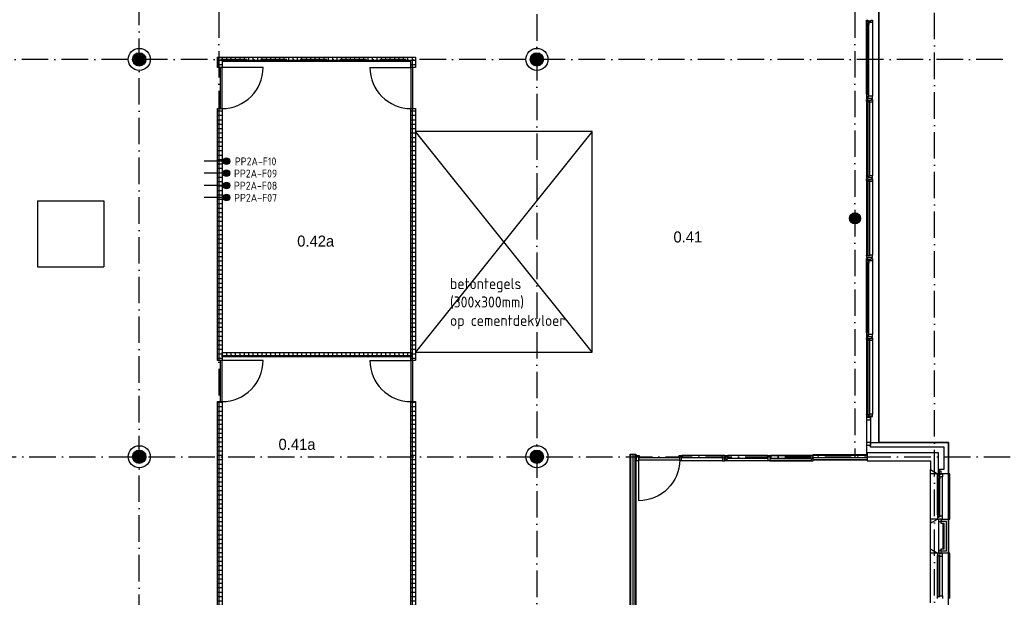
# Model space of a CAD drawing. Header units: millimetres. Extents: x -6587 to 170951, y 244 to 951952.
# Tile 39 of 102: x 63387 to 85672, y 54584 to 67669. Entities that reach past the tile are written whole.
import ezdxf
from ezdxf.enums import TextEntityAlignment as Align

# ---------------------------------------------------------------- set-up
doc = ezdxf.new("R2010")
doc.units = ezdxf.units.MM
doc.header["$LTSCALE"] = 100
doc.linetypes.add('DASHDOT', pattern=[9, 6, -1.5, 0, -1.5])
doc.layers.get('0').update_dxf_attribs({"linetype": 'CONTINUOUS'})
for name, color, linetype in [('AL$7----_STRAMIEN', 1, 'DASHDOT'), ('BOUW', 8, 'CONTINUOUS'), ('EB6441--_ATTRIB', 2, 'CONTINUOUS'), ('EL6441--_DATACOM', 3, 'CONTINUOUS')]:
    doc.layers.add(name, color=color, linetype=linetype)
doc.styles.add('1_8', font='iso', dxfattribs={"width": 0.7, "height": 1.8})
doc.styles.add('BURO-025', font='BUROFONT.shx', dxfattribs={"height": 250})
doc.styles.get("Standard").update_dxf_attribs({"font": 'iso.shx'})
pattern_1 = [(0, (-1424.84, -3097.34), (0, 100), []), (90, (-1424.84, -3097.34), (-100, 6e-15), [])]

# ---------------------------------------------------------------- blocks, each defined once
blk = doc.blocks.new('ES4X2')
for p, q in [((-0.45, 1.4), (-0.45, 2.6)), ((-0.15, 1.27), (-0.15, 2.73)), ((0.15, 1.27), (0.15, 2.73)), ((0.45, 1.4), (0.45, 2.6)), ((0, 1.25), (0, -3))]:
    blk.add_line(p, q)
blk.add_circle((0, 2), 0.75)
at = {"style": '1_8'}
for tag, flags, p in [('NUMMER', 8, (0, 4)), ('INDIENST', 9, (0, 0)), ('GEBOUW', 9, (0, 0)), ('M_CODE', 9, (0, 0)), ('REGIST', 9, (0, 0)), ('CODE', 8, (0, 0))]:
    blk.add_attdef(tag, text='', height=1.8, dxfattribs=dict(at, flags=flags)).set_placement(p, align=Align.MIDDLE_CENTER)
blk = doc.blocks.new('BU11467H02')
at = {"linetype": 'Continuous'}
blk.add_lwpolyline([(33.5, 114), (-33.5, 114), (-33.5, 67), (-16.5, 67), (-16.5, 0), (16.5, 0), (16.5, 67), (33.5, 67)], close=True, dxfattribs=at)

msp = doc.modelspace()

# ---------------------------------------------------------------- hatches: boundary and pattern name
at = {"layer": 'BOUW'}
h = msp.add_hatch(dxfattribs=at)
h.set_pattern_fill('GEWPBET', color=256, scale=100, angle=90, style=0)
h.set_pattern_definition([(90, (66093.015, 66768.749), (-20, 1e-15), [])])
edge = h.paths.add_edge_path()
edge.add_arc((66093, 66768.7), 150, 0, 360)
h = msp.add_hatch(dxfattribs=at)
h.set_pattern_fill('GEWPBET', color=256, scale=100, angle=90, style=0)
h.set_pattern_definition([(90, (75093.015, 66768.749), (-20, 1e-15), [])])
edge = h.paths.add_edge_path()
edge.add_arc((75093, 66768.7), 150, 0, 360)
h = msp.add_hatch(dxfattribs=at)
h.set_pattern_fill('TEGEL100', color=256, style=0)
h.set_pattern_definition([(0, (-24.84, -3047.34), (0, 100), []), (90, (-24.84, -3047.34), (-100, 6e-15), [])])
h.paths.add_polyline_path([(67867.8, 66587.7), (67867.8, 66818.7), (72342.8, 66818.7), (72342.8, 66587.7), (72242.8, 66587.7), (72242.8, 66718.7), (67967.8, 66718.7), (67967.8, 66587.7)])
h = msp.add_hatch(dxfattribs=at)
h.set_pattern_fill('TEGEL100', color=256, style=0)
h.set_pattern_definition([(0, (400.16, -3097.34), (0, 100), []), (90, (400.16, -3097.34), (-100, 6e-15), [])])
h.paths.add_polyline_path([(67867.8, 59950.3), (67867.8, 65653.7), (67967.8, 65653.7), (67967.8, 59950.3)])
h = msp.add_hatch(dxfattribs=at)
h.set_pattern_fill('TEGEL100', color=256, style=0)
h.set_pattern_definition(pattern_1)
h.paths.add_polyline_path([(72242.8, 59950.3), (72242.8, 65653.7), (72342.8, 65653.7), (72342.8, 59950.3)])
h = msp.add_hatch(dxfattribs=at)
h.set_pattern_fill('GEWPBET', color=256, scale=100, style=0)
h.set_pattern_definition([(0, (-68007.338, 29624.462), (0, 20), [])])
edge = h.paths.add_edge_path()
edge.add_arc((82292.8, 63168.7), 125, 0, 360)
h = msp.add_hatch(dxfattribs=at)
h.set_pattern_fill('TEGEL100', color=256, style=0)
h.set_pattern_definition([(0, (-24.84, -6134.77), (0, 100), []), (90, (-24.84, -6134.77), (-100, 6e-15), [])])
h.paths.add_polyline_path([(67967.8, 60031.3), (67967.8, 60131.3), (72242.8, 60131.3), (72242.8, 60031.3)])
h = msp.add_hatch(dxfattribs=at)
h.set_pattern_fill('TEGEL100', color=256, style=0)
h.set_pattern_definition([(0, (400.16, -3097.34), (0, 100), []), (90, (400.16, -3097.34), (-100, 6e-15), [])])
h.paths.add_polyline_path([(67867.8, 53343.9), (67867.8, 59016.3), (67967.8, 59016.3), (67967.8, 53343.9)])
h = msp.add_hatch(dxfattribs=at)
h.set_pattern_fill('TEGEL100', color=256, style=0)
h.set_pattern_definition(pattern_1)
h.paths.add_polyline_path([(72242.8, 53343.9), (72242.8, 59016.3), (72342.8, 59016.3), (72342.8, 53343.9)])
h = msp.add_hatch(dxfattribs=at)
h.set_pattern_fill('GEWPBET', color=256, scale=100, angle=90, style=0)
h.set_pattern_definition([(90, (66093.015, 57768.749), (-20, 1e-15), [])])
edge = h.paths.add_edge_path()
edge.add_arc((66093, 57768.7), 150, 0, 360)
h = msp.add_hatch(dxfattribs=at)
h.set_pattern_fill('GEWPBET', color=256, scale=100, angle=90, style=0)
h.set_pattern_definition([(90, (75093.015, 57768.749), (-20, 1e-15), [])])
edge = h.paths.add_edge_path()
edge.add_arc((75093, 57768.7), 150, 0, 360)

# ---------------------------------------------------------------- linework, layer by layer
at = {"layer": 'AL$7----_STRAMIEN', "color": 1}
for p, q in [((66092.8, 40542.9), (66092.8, 77758.9)), ((67892.8, 77759.8), (67892.8, 6017.7)), ((67892.8, 77759.8), (67892.8, 6017.7)), ((75092.8, 77693.7), (75092.8, 5951.5)), ((82292.8, 77759.8), (82292.8, 57768.7)), ((82292.8, 77759.8), (82292.8, 57768.7)), ((84092.8, 6017.7), (84092.8, 77759.8)), ((85637.6, 66768.7), (4198.5, 66768.7)), ((4198.5, 57768.7), (93992.8, 57768.7))]:
    msp.add_line(p, q, dxfattribs=at)
at = {"layer": 'AL$7----_STRAMIEN', "color": 8, "linetype": 'Continuous'}
for p, q in [((63792.8, 63568.7), (63792.8, 62068.7)), ((63792.8, 63568.7), (65292.8, 63568.7)), ((65292.8, 63568.7), (65292.8, 62068.7)), ((63792.8, 62068.7), (65292.8, 62068.7))]:
    msp.add_line(p, q, dxfattribs=at)
at = {"layer": 'BOUW'}
for p, q in [((82832.8, 75708.9), (82832.8, 58088.9)), ((82832.8, 58088.7), (82832.8, 75708.7)), ((76342.8, 60136.1), (72342.8, 65136.1)), ((76342.8, 65136.1), (72342.8, 60136.1)), ((82552.8, 60403.9), (82552.8, 58733.9)), ((82591.8, 58718.9), (82591.8, 60418.9)), ((82591.8, 60418.9), (82617.8, 60418.9)), ((82617.8, 60418.9), (82617.8, 58718.9)), ((82691.8, 60403.9), (82691.8, 58733.9)), ((82552.8, 58733.9), (82589.8, 58733.9)), ((82552.8, 58721.9), (82552.8, 58733.9)), ((82557.8, 58721.9), (82552.8, 58721.9)), ((82619.8, 58716.9), (82552.8, 58716.9)), ((82552.8, 58716.9), (82552.8, 58677.9)), ((82552.8, 58677.9), (82558.8, 58677.9)), ((82552.8, 58668.9), (82552.8, 57828.9)), ((82552.8, 58659.9), (82552.8, 58603.9)), ((82642.8, 58659.9), (82552.8, 58659.9)), ((82557.8, 58716.9), (82557.8, 58721.9)), ((82589.8, 58716.9), (82557.8, 58716.9)), ((82558.8, 58677.9), (82572.8, 58677.9)), ((82572.8, 58677.9), (82582.8, 58677.9)), ((82572.8, 58677.9), (82572.8, 58677.9)), ((82582.8, 58691.9), (82662.8, 58691.9)), ((82582.8, 58677.9), (82582.8, 58691.9)), ((82589.8, 58733.9), (82589.8, 58716.9)), ((82617.8, 58718.9), (82591.8, 58718.9)), ((82619.8, 58733.9), (82619.8, 58716.9)), ((82672.8, 58733.9), (82619.8, 58733.9)), ((82642.8, 58668.9), (82642.8, 58023.9)), ((82642.8, 58603.9), (82642.8, 58659.9)), ((82662.8, 58691.9), (82662.8, 58677.9)), ((82662.8, 58677.9), (82671.8, 58677.9)), ((82671.8, 58677.9), (82685.8, 58677.9)), ((82671.8, 58677.9), (82671.8, 58677.9)), ((82680.8, 58733.9), (82672.8, 58733.9)), ((82684.8, 58733.9), (82680.8, 58733.9)), ((82691.8, 58733.9), (82684.8, 58733.9)), ((82685.8, 58677.9), (82691.8, 58677.9)), ((82691.8, 58696.8), (82691.8, 58733.9)), ((82691.8, 58677.9), (82691.8, 58696.8)), ((82552.8, 58603.9), (82642.8, 58603.9)), ((82552.8, 58088.9), (82552.8, 58032.9)), ((82642.8, 58088.9), (82552.8, 58088.9)), ((82552.8, 58032.9), (82642.8, 58032.9)), ((82642.8, 58088.9), (84412.8, 58088.9)), ((82642.8, 58032.9), (82642.8, 58088.9)), ((82642.8, 57988.9), (82642.8, 58088.9)), ((84312.8, 57988.9), (82642.8, 57988.9)), ((84412.8, 58088.7), (82832.8, 58088.7)), ((84312.8, 57483.9), (84312.8, 57988.9)), ((84412.8, 58088.9), (84412.8, 57383.9)), ((84412.8, 8848.7), (84412.8, 58088.7)), ((77207.3, 53343.9), (77207.3, 57828.9)), ((77207.3, 57828.9), (77332.3, 57828.9)), ((77222.3, 53343.9), (77222.3, 57828.9)), ((77269.8, 53343.9), (77269.8, 57828.9)), ((77317.3, 53343.9), (77317.3, 57828.9)), ((77332.3, 57828.9), (77332.3, 53343.9)), ((79395.8, 57678.9), (79395.8, 57729.9)), ((81347.3, 57691.4), (81347.3, 57816.4)), ((81347.3, 57816.4), (82567.8, 57816.4)), ((81347.3, 57801.4), (82567.8, 57801.4)), ((81347.3, 57753.9), (82567.8, 57753.9)), ((84182.8, 57858.9), (82567.8, 57858.9)), ((82567.8, 57858.9), (82567.8, 57678.9)), ((82567.8, 57816.4), (82567.8, 57691.4)), ((84182.8, 57383.9), (84182.8, 57858.9)), ((81347.3, 57706.4), (82567.8, 57706.4)), ((82567.8, 57691.4), (81347.3, 57691.4)), ((82567.8, 57678.9), (84002.8, 57678.9)), ((84002.8, 57678.9), (84002.8, 57476.3)), ((84002.8, 57476.3), (84162.8, 57383.9)), ((84002.8, 57383.9), (84002.8, 57476.3)), ((84002.8, 57476.3), (84162.8, 57383.9)), ((84002.8, 56261.5), (84002.8, 57476.3)), ((84162.8, 57383.9), (84002.8, 57383.9)), ((84159.8, 57327.2), (84164.1, 57329.6)), ((84159.8, 57284.7), (84159.8, 57327.2)), ((84200.8, 57284.7), (84159.8, 57284.7)), ((84159.8, 56453.1), (84159.8, 57284.7)), ((84162.1, 57267.7), (84162.1, 57284.7)), ((84162.1, 57284.7), (84175.7, 57284.7)), ((84162.8, 57383.9), (84182.8, 57383.9)), ((84162.8, 57339.9), (84162.8, 57383.9)), ((84162.8, 57383.9), (84187.8, 57383.9)), ((84198.8, 57339.9), (84162.8, 57339.9)), ((84164.1, 57336.7), (84193.8, 57336.7)), ((84164.1, 57329.6), (84164.1, 57336.7)), ((84175.7, 57284.7), (84175.7, 57267.7)), ((84177.8, 57282.7), (84177.8, 56455.1)), ((84198.8, 57282.7), (84177.8, 57282.7)), ((84187.8, 57444.9), (84187.8, 57373.9)), ((84243.8, 57444.9), (84187.8, 57444.9)), ((84187.8, 57383.9), (84187.8, 57373.9)), ((84187.8, 57373.9), (84243.8, 57373.9)), ((84187.8, 57373.9), (84243.8, 57373.9)), ((84193.8, 57336.7), (84193.8, 57314.2)), ((84193.8, 57314.2), (84198.8, 57314.2)), ((84198.8, 57333.9), (84198.8, 57339.9)), ((84213.8, 57333.9), (84198.8, 57333.9)), ((84198.8, 57322.2), (84213.8, 57322.2)), ((84198.8, 57314.2), (84198.8, 57322.2)), ((84198.8, 56455.1), (84198.8, 57282.7)), ((84200.8, 57267.7), (84200.8, 57284.7)), ((84202.8, 57483.9), (84312.8, 57483.9)), ((84202.8, 57383.9), (84202.8, 57483.9)), ((84412.8, 57383.9), (84202.8, 57383.9)), ((84213.8, 57316.9), (84213.8, 57333.9)), ((84213.8, 57322.2), (84213.8, 57316.9)), ((84213.8, 57316.9), (84213.8, 57269.8)), ((84276.8, 57316.9), (84213.8, 57316.9)), ((84243.8, 57373.9), (84243.8, 57444.9)), ((84243.8, 57383.9), (84276.8, 57383.9)), ((84243.8, 57373.9), (84243.8, 57383.9)), ((84276.8, 57383.9), (84276.8, 57316.9)), ((84276.8, 56420.9), (84276.8, 57316.9)), ((84442.8, 57383.9), (84412.8, 57383.9)), ((84442.8, 56353.9), (84442.8, 57383.9)), ((84175.7, 57267.7), (84162.1, 57267.7)), ((84213.8, 57269.8), (84200.8, 57267.7)), ((84213.8, 56468), (84213.8, 57269.8)), ((84159.8, 56453.1), (84159.8, 56410.6)), ((84200.8, 56453.1), (84159.8, 56453.1)), ((84159.8, 56410.6), (84164.1, 56408.1)), ((84162.1, 56470.1), (84162.1, 56453.1)), ((84175.7, 56470.1), (84162.1, 56470.1)), ((84162.1, 56453.1), (84175.7, 56453.1)), ((84162.8, 56397.9), (84162.8, 56353.9)), ((84198.8, 56397.9), (84162.8, 56397.9)), ((84164.1, 56408.1), (84164.1, 56401.1)), ((84164.1, 56401.1), (84193.8, 56401.1)), ((84175.7, 56453.1), (84175.7, 56470.1)), ((84177.8, 56455.1), (84198.8, 56455.1)), ((84193.8, 56423.6), (84198.8, 56423.6)), ((84193.8, 56401.1), (84193.8, 56423.6)), ((84198.8, 56423.6), (84198.8, 56415.6)), ((84198.8, 56415.6), (84213.8, 56415.6)), ((84198.8, 56403.9), (84198.8, 56397.9)), ((84213.8, 56403.9), (84198.8, 56403.9)), ((84200.8, 56470.1), (84200.8, 56453.1)), ((84213.8, 56468), (84200.8, 56470.1)), ((84213.8, 56420.9), (84213.8, 56468)), ((84213.8, 56415.6), (84213.8, 56420.9)), ((84213.8, 56420.9), (84213.8, 56403.9)), ((84276.8, 56420.9), (84213.8, 56420.9)), ((84276.8, 56353.9), (84276.8, 56420.9)), ((84002.8, 56261.5), (84162.8, 56353.9)), ((84002.8, 56261.5), (84162.8, 56353.9)), ((84002.8, 56353.9), (84002.8, 56261.5)), ((84162.8, 56353.9), (84002.8, 56353.9)), ((84002.8, 55676.3), (84002.8, 56261.5)), ((84162.8, 56353.9), (84182.8, 56353.9)), ((84162.8, 56353.9), (84187.8, 56353.9)), ((84182.8, 56353.9), (84182.8, 55583.9)), ((84182.8, 56253.9), (84182.8, 55683.9)), ((84187.8, 56292.9), (84187.8, 56363.9)), ((84187.8, 56363.9), (84243.8, 56363.9)), ((84187.8, 56363.9), (84243.8, 56363.9)), ((84187.8, 56353.9), (84187.8, 56363.9)), ((84243.8, 56292.9), (84187.8, 56292.9)), ((84243.8, 56363.9), (84243.8, 56292.9)), ((84243.8, 56363.9), (84243.8, 56353.9)), ((84243.8, 56353.9), (84276.8, 56353.9)), ((84243.8, 56353.9), (84412.8, 56353.9)), ((84243.8, 56253.9), (84243.8, 56353.9)), ((84362.8, 56303.9), (84243.8, 56303.9)), ((84362.8, 56303.9), (84243.8, 56303.9)), ((84312.8, 56253.9), (84243.8, 56253.9)), ((84282.8, 56253.9), (84282.8, 55683.9)), ((84312.8, 55683.9), (84312.8, 56253.9)), ((84362.8, 55633.9), (84362.8, 56303.9)), ((84362.8, 55633.9), (84362.8, 56303.9)), ((84412.8, 56353.9), (84442.8, 56353.9)), ((84412.8, 56353.9), (84412.8, 55583.9)), ((84002.8, 54461.5), (84002.8, 55676.3)), ((84002.8, 55676.3), (84162.8, 55583.9)), ((84002.8, 55583.9), (84002.8, 55676.3)), ((84162.8, 55583.9), (84002.8, 55676.3)), ((84162.8, 55583.9), (84002.8, 55583.9)), ((84162.8, 55583.9), (84162.8, 55533.9)), ((84182.8, 55583.9), (84162.8, 55583.9)), ((84187.8, 55583.9), (84162.8, 55583.9)), ((84162.8, 55533.9), (84213.8, 55533.9)), ((84162.8, 55533.9), (84162.8, 55533.9)), ((84162.8, 54603.9), (84162.8, 55533.9)), ((84187.8, 55644.9), (84187.8, 55573.9)), ((84243.8, 55644.9), (84187.8, 55644.9)), ((84187.8, 55583.9), (84187.8, 55583.9)), ((84187.8, 55573.9), (84187.8, 55583.9)), ((84243.8, 55573.9), (84187.8, 55573.9)), ((84187.8, 55573.9), (84243.8, 55573.9)), ((84188.8, 55528.9), (84188.8, 54608.9)), ((84209.8, 55528.9), (84188.8, 55528.9)), ((84209.8, 54608.9), (84209.8, 55528.9)), ((84213.8, 55533.9), (84213.8, 55516.9)), ((84213.8, 55516.9), (84276.8, 55516.9)), ((84243.8, 55583.9), (84243.8, 55683.9)), ((84243.8, 55683.9), (84312.8, 55683.9)), ((84243.8, 55573.9), (84243.8, 55644.9)), ((84243.8, 55633.9), (84362.8, 55633.9)), ((84243.8, 55633.9), (84362.8, 55633.9)), ((84243.8, 55583.9), (84243.8, 55573.9)), ((84276.8, 55583.9), (84243.8, 55583.9)), ((84412.8, 55583.9), (84243.8, 55583.9)), ((84276.8, 55516.9), (84276.8, 55583.9)), ((84276.8, 55516.9), (84276.8, 55516.9)), ((84276.8, 55516.9), (84276.8, 55516.9)), ((84276.8, 55516.9), (84276.8, 55516.9)), ((84276.8, 55516.9), (84276.8, 55516.9)), ((84276.8, 54620.9), (84276.8, 55516.9)), ((84442.8, 55583.9), (84412.8, 55583.9)), ((84442.8, 54553.9), (84442.8, 55583.9)), ((84162.8, 54553.9), (84162.8, 54603.9)), ((84162.8, 54603.9), (84213.8, 54603.9)), ((84162.8, 54603.9), (84162.8, 54603.9)), ((84188.8, 54608.9), (84209.8, 54608.9)), ((84213.8, 54620.9), (84276.8, 54620.9)), ((84213.8, 54603.9), (84213.8, 54620.9)), ((84276.8, 54620.9), (84276.8, 54553.9)), ((84276.8, 54620.9), (84276.8, 54620.9)), ((84276.8, 54620.9), (84276.8, 54620.9)), ((84276.8, 54620.9), (84276.8, 54620.9)), ((84276.8, 54620.9), (84276.8, 54620.9))]:
    msp.add_line(p, q, dxfattribs=at)
for points in [[(82549.8, 67614.2), (82554.1, 67616.6), (82554.1, 67623.7), (82583.8, 67623.7), (82583.8, 67601.2), (82588.8, 67601.2), (82588.8, 67609.2), (82603.8, 67609.2), (82603.8, 67603.9), (82603.8, 67556.8), (82590.8, 67554.7), (82590.8, 67571.7), (82549.8, 67571.7)], [(82552.1, 67571.7), (82565.7, 67571.7), (82565.7, 67554.7), (82552.1, 67554.7)], [(82552.8, 67659.9), (82582.3, 67659.9), (82582.3, 67645.9), (82662.3, 67645.9), (82662.3, 67659.9), (82691.8, 67659.9), (82691.8, 67603.9), (82603.8, 67603.9), (82603.8, 67612.9), (82588.8, 67612.9), (82588.8, 67626.9), (82552.8, 67626.9)], [(82588.8, 65968.1), (82567.7, 65968.1), (82567.7, 67569.7), (82588.8, 67569.7)], [(67867.8, 66587.7), (67867.8, 66818.7), (72342.8, 66818.7), (72342.8, 66587.7), (72242.8, 66587.7), (72242.8, 66718.7), (67967.8, 66718.7), (67967.8, 66587.7)], [(82549.8, 65923.6), (82554.1, 65921.1), (82554.1, 65914.1), (82583.8, 65914.1), (82583.8, 65936.6), (82588.8, 65936.6), (82588.8, 65928.6), (82603.8, 65928.6), (82603.8, 65933.9), (82603.8, 65981), (82590.8, 65983.1), (82590.8, 65966.1), (82549.8, 65966.1)], [(82552.1, 65966.1), (82565.7, 65966.1), (82565.7, 65983.1), (82552.1, 65983.1)], [(82552.8, 65877.9), (82582.3, 65877.9), (82582.3, 65891.9), (82662.3, 65891.9), (82662.3, 65877.9), (82691.8, 65877.9), (82691.8, 65933.9), (82603.8, 65933.9), (82603.8, 65924.9), (82588.8, 65924.9), (82588.8, 65910.9), (82552.8, 65910.9)], [(82552.8, 65820.9), (82552.8, 65859.9), (82558.8, 65859.9), (82572.8, 65859.9), (82572.8, 65859.9), (82582.8, 65859.9), (82582.8, 65845.9), (82662.8, 65845.9), (82662.8, 65859.9), (82672.3, 65859.9), (82672.3, 65859.9), (82685.8, 65859.9), (82691.8, 65859.9), (82691.8, 65841), (82691.8, 65803.9), (82684.8, 65803.9), (82680.8, 65803.9), (82672.8, 65803.9), (82619.8, 65803.9), (82619.8, 65820.9)], [(82589.8, 65820.9), (82557.8, 65820.9), (82557.8, 65815.9), (82552.8, 65815.9), (82552.8, 65803.9), (82589.8, 65803.9)], [(82617.8, 64118.9), (82591.8, 64118.9), (82591.8, 65818.9), (82617.8, 65818.9)], [(67867.8, 59950.3), (67867.8, 65653.7), (67967.8, 65653.7), (67967.8, 59950.3)], [(72242.8, 59950.3), (72242.8, 65653.7), (72342.8, 65653.7), (72342.8, 59950.3)], [(72342.8, 60136.1), (76342.8, 60136.1), (76342.8, 65136.1), (72342.8, 65136.1)], [(82552.8, 64116.9), (82552.8, 64077.9), (82558.8, 64077.9), (82572.8, 64077.9), (82572.8, 64077.9), (82582.8, 64077.9), (82582.8, 64091.9), (82662.8, 64091.9), (82662.8, 64077.9), (82671.8, 64077.9), (82671.8, 64077.9), (82685.8, 64077.9), (82691.8, 64077.9), (82691.8, 64096.8), (82691.8, 64133.9), (82684.8, 64133.9), (82680.8, 64133.9), (82672.8, 64133.9), (82619.8, 64133.9), (82619.8, 64116.9)], [(82589.8, 64116.9), (82557.8, 64116.9), (82557.8, 64121.9), (82552.8, 64121.9), (82552.8, 64133.9), (82589.8, 64133.9)], [(82552.8, 64020.9), (82552.8, 64059.9), (82558.8, 64059.9), (82572.8, 64059.9), (82572.8, 64059.9), (82582.8, 64059.9), (82582.8, 64045.9), (82662.8, 64045.9), (82662.8, 64059.9), (82672.3, 64059.9), (82672.3, 64059.9), (82685.8, 64059.9), (82691.8, 64059.9), (82691.8, 64041), (82691.8, 64003.9), (82684.8, 64003.9), (82680.8, 64003.9), (82672.8, 64003.9), (82619.8, 64003.9), (82619.8, 64020.9)], [(82589.8, 64020.9), (82557.8, 64020.9), (82557.8, 64015.9), (82552.8, 64015.9), (82552.8, 64003.9), (82589.8, 64003.9)], [(82617.8, 62318.9), (82591.8, 62318.9), (82591.8, 64018.9), (82617.8, 64018.9)], [(82549.8, 62214.2), (82554.1, 62216.6), (82554.1, 62223.7), (82583.8, 62223.7), (82583.8, 62201.2), (82588.8, 62201.2), (82588.8, 62209.2), (82603.8, 62209.2), (82603.8, 62203.9), (82603.8, 62156.8), (82590.8, 62154.7), (82590.8, 62171.7), (82549.8, 62171.7)], [(82552.8, 62316.9), (82552.8, 62277.9), (82558.8, 62277.9), (82572.8, 62277.9), (82572.8, 62277.9), (82582.8, 62277.9), (82582.8, 62291.9), (82662.8, 62291.9), (82662.8, 62277.9), (82671.8, 62277.9), (82671.8, 62277.9), (82685.8, 62277.9), (82691.8, 62277.9), (82691.8, 62296.8), (82691.8, 62333.9), (82684.8, 62333.9), (82680.8, 62333.9), (82672.8, 62333.9), (82619.8, 62333.9), (82619.8, 62316.9)], [(82589.8, 62316.9), (82557.8, 62316.9), (82557.8, 62321.9), (82552.8, 62321.9), (82552.8, 62333.9), (82589.8, 62333.9)], [(82552.8, 62259.9), (82582.3, 62259.9), (82582.3, 62245.9), (82662.3, 62245.9), (82662.3, 62259.9), (82691.8, 62259.9), (82691.8, 62203.9), (82603.8, 62203.9), (82603.8, 62212.9), (82588.8, 62212.9), (82588.8, 62226.9), (82552.8, 62226.9)], [(82552.1, 62171.7), (82565.7, 62171.7), (82565.7, 62154.7), (82552.1, 62154.7)], [(82588.8, 60568.1), (82567.7, 60568.1), (82567.7, 62169.7), (82588.8, 62169.7)], [(82549.8, 60523.6), (82554.1, 60521.1), (82554.1, 60514.1), (82583.8, 60514.1), (82583.8, 60536.6), (82588.8, 60536.6), (82588.8, 60528.6), (82603.8, 60528.6), (82603.8, 60533.9), (82603.8, 60581), (82590.8, 60583.1), (82590.8, 60566.1), (82549.8, 60566.1)], [(82552.1, 60566.1), (82565.7, 60566.1), (82565.7, 60583.1), (82552.1, 60583.1)], [(82552.8, 60477.9), (82582.3, 60477.9), (82582.3, 60491.9), (82662.3, 60491.9), (82662.3, 60477.9), (82691.8, 60477.9), (82691.8, 60533.9), (82603.8, 60533.9), (82603.8, 60524.9), (82588.8, 60524.9), (82588.8, 60510.9), (82552.8, 60510.9)], [(82552.8, 60420.9), (82552.8, 60459.9), (82558.8, 60459.9), (82572.8, 60459.9), (82572.8, 60459.9), (82582.8, 60459.9), (82582.8, 60445.9), (82662.8, 60445.9), (82662.8, 60459.9), (82672.3, 60459.9), (82672.3, 60459.9), (82685.8, 60459.9), (82691.8, 60459.9), (82691.8, 60441), (82691.8, 60403.9), (82684.8, 60403.9), (82680.8, 60403.9), (82672.8, 60403.9), (82619.8, 60403.9), (82619.8, 60420.9)], [(82589.8, 60420.9), (82557.8, 60420.9), (82557.8, 60415.9), (82552.8, 60415.9), (82552.8, 60403.9), (82589.8, 60403.9)], [(67967.8, 60031.3), (67967.8, 60131.3), (72242.8, 60131.3), (72242.8, 60031.3)], [(67867.8, 53343.9), (67867.8, 59016.3), (67967.8, 59016.3), (67967.8, 53343.9)], [(72242.8, 53343.9), (72242.8, 59016.3), (72342.8, 59016.3), (72342.8, 53343.9)], [(78326.8, 57698.9), (78326.8, 57739.9), (77396.8, 57739.9), (77396.8, 57698.9)]]:
    msp.add_lwpolyline(points, close=True, dxfattribs=at)
for points in [[(82549.8, 65981), (82549.8, 67556.8)], [(82603.8, 65981), (82603.8, 67556.8)], [(82691.8, 67603.9), (82691.8, 65933.9)], [(67924, 66587.7), (67924, 65653.7)], [(67964, 66587.7), (67964, 65653.7)], [(68898, 66587.7), (67964, 66587.7)], [(71312.7, 66587.7), (72246.7, 66587.7)], [(72246.7, 65653.7), (72246.7, 66587.7)], [(72286.7, 65653.7), (72286.7, 66587.7)], [(82552.8, 65803.9), (82552.8, 64133.9)], [(82691.8, 65803.9), (82691.8, 64133.9)], [(82552.8, 64003.9), (82552.8, 62333.9)], [(82691.8, 64003.9), (82691.8, 62333.9)], [(82691.8, 62203.9), (82691.8, 60533.9)], [(82549.8, 60581), (82549.8, 62156.8)], [(82603.8, 60581), (82603.8, 62156.8)], [(67924, 59950.3), (67924, 59016.3)], [(67964, 59950.3), (67964, 59016.3)], [(68898, 59950.3), (67964, 59950.3)], [(71312.7, 59950.3), (72246.7, 59950.3)], [(72246.7, 59016.3), (72246.7, 59950.3)], [(72286.7, 59016.3), (72286.7, 59950.3)], [(77344.8, 57678.9), (77344.8, 57792.9), (77411.8, 57792.9), (77411.8, 57745.9), (77394.8, 57745.9), (77394.8, 57678.9), (77344.8, 57678.9)], [(79278.8, 57792.9), (78378.8, 57792.9)], [(79278.8, 57745.9), (78378.8, 57745.9)], [(79345.8, 57769.9), (79345.8, 57792.9), (79278.8, 57792.9), (79278.8, 57745.9), (79295.8, 57745.9), (79295.8, 57678.9), (79345.8, 57678.9)], [(79345.8, 57792.9), (79345.8, 57769.9), (79328.8, 57769.9), (79328.8, 57702.9), (79345.8, 57702.9)], [(79345.8, 57678.9), (79345.8, 57703.9), (79361.8, 57703.9), (79361.8, 57770.9), (79345.8, 57770.9), (79345.8, 57792.9), (79412.8, 57792.9), (79412.8, 57729.9), (79395.8, 57729.9), (79395.8, 57678.9), (79345.8, 57678.9)], [(80313.3, 57792.9), (79412.8, 57792.9)], [(80313.3, 57729.9), (79412.8, 57729.9)], [(80330.3, 57678.9), (80330.3, 57729.9), (80313.3, 57729.9), (80313.3, 57792.9), (80380.3, 57792.9), (80380.3, 57729.9), (80363.3, 57729.9), (80363.3, 57678.9), (80330.3, 57678.9)], [(80380.3, 57792.9), (81280.3, 57792.9)], [(81280.3, 57792.9), (80380.3, 57792.9)], [(80380.3, 57792.9), (81280.3, 57792.9)], [(81280.3, 57792.9), (80380.3, 57792.9)], [(80380.3, 57729.9), (81280.3, 57729.9)], [(81280.3, 57729.9), (80380.3, 57729.9)], [(81347.3, 57678.9), (81347.3, 57703.9), (81331.3, 57703.9), (81331.3, 57770.9), (81347.3, 57770.9), (81347.3, 57792.9), (81280.3, 57792.9), (81280.3, 57729.9), (81297.3, 57729.9), (81297.3, 57678.9), (81347.3, 57678.9)], [(79295.8, 57678.9), (78361.8, 57678.9)], [(79345.8, 57678.9), (79345.8, 57702.9)], [(80330.3, 57678.9), (79395.8, 57678.9)], [(80363.3, 57678.9), (81297.3, 57678.9)], [(81297.3, 57678.9), (80363.3, 57678.9)]]:
    msp.add_lwpolyline(points, dxfattribs=at)
msp.add_lwpolyline([(78326.8, 57698.9, -0.4087238), (77396.8, 56768.9), (77396.8, 57698.9)], format="xyb", dxfattribs=at)
for centre, radius in [((66093, 66768.7), 250), ((66093, 66768.7), 150), ((75093, 66768.7), 250), ((75093, 66768.7), 150), ((82292.8, 63168.7), 125), ((66093, 57768.7), 250), ((75093, 57768.7), 250), ((66093, 57768.7), 150), ((75093, 57768.7), 150)]:
    msp.add_circle(centre, radius, dxfattribs=at)
for centre, start, end in [((67964, 66587.7), 270, 0), ((72246.7, 66587.7), 180, 270), ((67964, 59950.3), 270, 0), ((72246.7, 59950.3), 180, 270)]:
    msp.add_arc(centre, 934, start, end, dxfattribs=at)

# ---------------------------------------------------------------- block references
at = {"layer": 'BOUW', "xscale": -1}
msp.add_blockref('BU11467H02', (78345.3, 57678.9), dxfattribs=at)
at = {"layer": 'EL6441--_DATACOM'}
ref = msp.add_blockref('ES4X2', (67865.8, 64464.6), dxfattribs=dict(at, xscale=100, yscale=100, zscale=100, rotation=270))
ref.add_attrib('CODE', 'PP2A-F10', dxfattribs={"layer": 'EB6441--_ATTRIB', "color": 1, "height": 180, "style": '1_8', "flags": 8}).set_placement((68726.9, 64458.1), align=Align.MIDDLE_CENTER)
ref = msp.add_blockref('ES4X2', (67865.8, 64189.6), dxfattribs=dict(at, xscale=100, yscale=100, zscale=100, rotation=270))
ref.add_attrib('CODE', 'PP2A-F09', dxfattribs={"layer": 'EB6441--_ATTRIB', "color": 1, "height": 180, "style": '1_8', "flags": 8}).set_placement((68726.9, 64183.1), align=Align.MIDDLE_CENTER)
ref = msp.add_blockref('ES4X2', (67865.8, 63914.6), dxfattribs=dict(at, xscale=100, yscale=100, zscale=100, rotation=270))
ref.add_attrib('CODE', 'PP2A-F08', dxfattribs={"layer": 'EB6441--_ATTRIB', "color": 1, "height": 180, "style": '1_8', "flags": 8}).set_placement((68726.9, 63908.1), align=Align.MIDDLE_CENTER)
ref = msp.add_blockref('ES4X2', (67865.8, 63639.6), dxfattribs=dict(at, xscale=100, yscale=100, zscale=100, rotation=270))
ref.add_attrib('CODE', 'PP2A-F07', dxfattribs={"layer": 'EB6441--_ATTRIB', "color": 1, "height": 180, "style": '1_8', "flags": 8}).set_placement((68726.9, 63633.1), align=Align.MIDDLE_CENTER)

# ---------------------------------------------------------------- texts
at = {"layer": 'BOUW', "style": 'BURO-025'}
for s, p in [('0.41', (78185, 62622.1)), ('0.42a', (69668.2, 62528.1)), ('0.41a', (69245.6, 57924.8))]:
    msp.add_text(s, height=250, dxfattribs=at).set_placement(p)
at = {"layer": 'BOUW', "insert": (73126.9, 61815.2), "char_height": 250, "attachment_point": 1}
msp.add_mtext('betontegels \\P(300x300mm)\\Pop cementdekvloer', dxfattribs=at)

doc.saveas('drawing.dxf')
